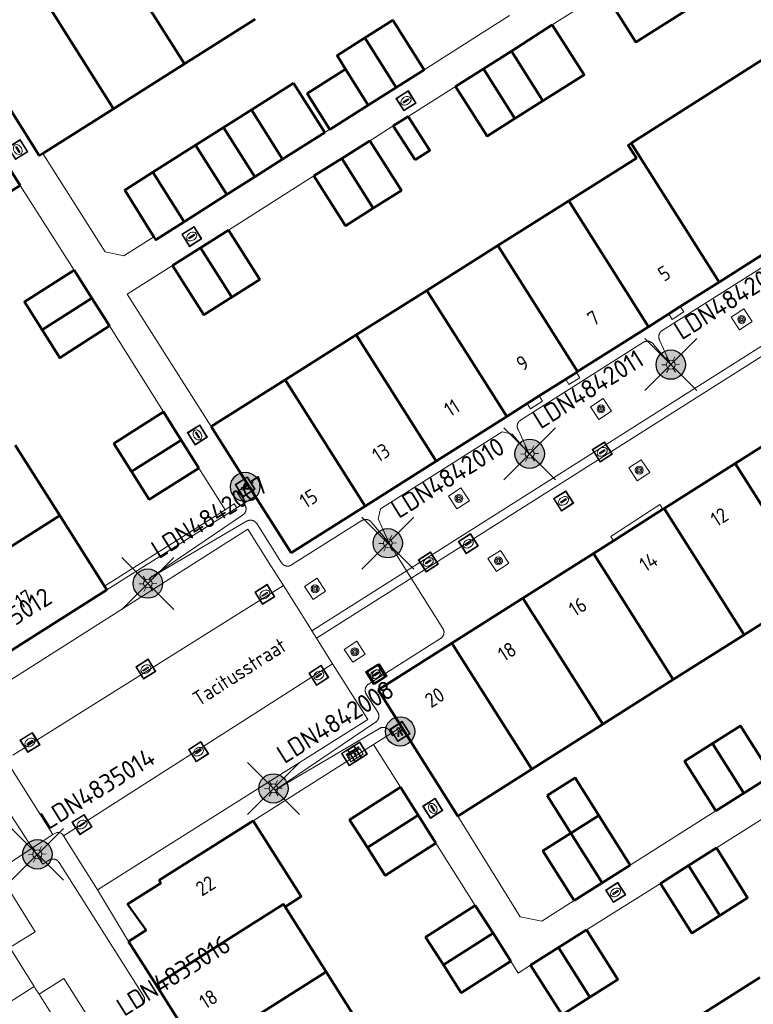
# Model space of a CAD drawing. Header units: metres. Extents: x 94279 to 96109, y 461866 to 463040.
# Tile 124 of 175: x 95315 to 95365, y 462594 to 462661. Entities that reach past the tile are written whole.
import ezdxf
from ezdxf.enums import TextEntityAlignment as Align

# ---------------------------------------------------------------- set-up
doc = ezdxf.new("R2010")
doc.units = ezdxf.units.M
doc.layers.get('0').update_dxf_attribs({"linetype": 'CONTINUOUS'})
for name, color, linetype in [('B-WE-KL-ET_LS_OV_KABEL_EIGENNET_324-G', 10, 'CONTINUOUS'), ('N-WE-ARMATUUR-PRUNUS_B_PAALTOP_4M-G', 82, 'CONTINUOUS'), ('N-WE-ARMATUUR-PRUNUS_C_OPZET_4M-G', 200, 'CONTINUOUS'), ('N-WE-LICHTMAST_VERVANGEN-G', 7, 'CONTINUOUS')]:
    doc.layers.add(name, color=color, linetype=linetype)
for name, color, linetype, lineweight in [('B-WE-OV-LICHTMAST', 252, 'CONTINUOUS', 25), ('B_BEBOUWINGSGRENS_0', 132, 'CONTINUOUS', 50), ('B_LUIFEL_1', 132, 'CONTINUOUS', 50), ('B_TUSSENMUUR_0', 132, 'CONTINUOUS', 50), ('G_GRENS_ALGEMEEN_0', 251, 'CONTINUOUS', 13), ('Q_BOOM_0', 251, 'CONTINUOUS', 13), ('Q_BRANDKRAAN_0', 251, 'CONTINUOUS', 13), ('Q_CAI-KAST_0', 251, 'CONTINUOUS', 13), ('Q_INSPECTIE_OF_RIOOLPUT_0', 251, 'CONTINUOUS', 13), ('Q_KOLK_0', 251, 'CONTINUOUS', 13), ('Q_LICHTMAST_0', 251, 'CONTINUOUS', 13), ('Q_LICHTPUNT_1', 251, 'CONTINUOUS', 13), ('Q_WATERLEIDINGPUT_0', 251, 'CONTINUOUS', 13), ('T_CULTUURGRENS_0', 251, 'CONTINUOUS', 13), ('V_WEGGRENS_0', 251, 'CONTINUOUS', 13), ('Z_GBKN_HUISNUMMER_0', 251, 'CONTINUOUS', 13), ('Z_STRAATNAAM_0', 251, 'CONTINUOUS', 13)]:
    doc.layers.add(name, color=color, linetype=linetype, lineweight=lineweight)
doc.styles.add('NLCS-ISO-M500-T25', font='NLCS-ISO.ttf', dxfattribs={"height": 1.25})
doc.styles.get("Standard").update_dxf_attribs({"font": 'isocp.shx'})

# ---------------------------------------------------------------- blocks, each defined once
blk = doc.blocks.new('Q_LICHTMAST')
for points in [[(-0.26, 0.15), (-0.52, 0.3)], [(0, 0.3), (0, 0.6)], [(0.26, 0.15), (0.52, 0.3)], [(-0.26, -0.15), (-0.52, -0.3)], [(0, -0.3), (0, -0.6)], [(0.26, -0.15), (0.52, -0.3)]]:
    blk.add_lwpolyline(points)
blk.add_circle((0, 0), 0.3)
blk = doc.blocks.new('Q_KOLK')
blk.add_lwpolyline([(-0.5, 0.5), (0.5, 0.5), (0.5, -0.5), (-0.5, -0.5)], close=True)
for points in [[(-0.442, 0.464), (0.438, 0.464, -0.414214), (0.459, 0.442), (0.459, -0.437, -0.414214), (0.438, -0.459), (-0.442, -0.459, -0.414214), (-0.463, -0.437), (-0.463, 0.442, -0.414214), (-0.442, 0.464)], [(-0.345, 0.105, 0.380426), (-0.276, -0.18)], [(-0.008, 0.266, 0.240218), (-0.345, 0.105)], [(-0.194, 0.045, 0.853344), (-0.194, -0.032)], [(0.331, 0.111, 0.240191), (-0.008, 0.266)], [(0.185, -0.032, 0.849746), (0.185, 0.045)], [(0.267, -0.176, 0.380426), (0.331, 0.111)], [(-0.276, -0.18, 0.148452), (0.012, -0.257)], [(0.012, -0.257, 0.131742), (0.267, -0.176)]]:
    blk.add_lwpolyline(points, format="xyb")
for points in [[(-0.194, 0.045), (0.185, 0.045)], [(0.185, -0.032), (-0.194, -0.032)]]:
    blk.add_lwpolyline(points)
blk = doc.blocks.new('Q_WATERLEIDINGPUT')
blk.add_lwpolyline([(-0.5, 0.5), (0.5, 0.5), (0.5, -0.5), (-0.5, -0.5)], close=True)
for points in [[(-0.442, 0.464), (0.438, 0.464, -0.414214), (0.459, 0.442), (0.459, -0.437, -0.414214), (0.438, -0.459), (-0.442, -0.459, -0.414214), (-0.463, -0.437), (-0.463, 0.442), (-0.463, 0.444), (-0.463, 0.446), (-0.463, 0.448), (-0.462, 0.45), (-0.461, 0.451), (-0.46, 0.453), (-0.459, 0.455), (-0.458, 0.456), (-0.457, 0.457), (-0.456, 0.459), (-0.454, 0.46), (-0.453, 0.461), (-0.451, 0.462), (-0.449, 0.462), (-0.447, 0.463), (-0.446, 0.463), (-0.444, 0.464), (-0.442, 0.464)], [(-0.345, 0.105, 0.380426), (-0.276, -0.18)], [(-0.008, 0.266, 0.240218), (-0.345, 0.105)], [(-0.194, 0.045, 0.853344), (-0.194, -0.032)], [(0.331, 0.111, 0.240191), (-0.008, 0.266)], [(0.185, -0.032, 0.849746), (0.185, 0.045)], [(0.267, -0.176, 0.380426), (0.331, 0.111)], [(-0.276, -0.18, 0.148452), (0.012, -0.257)], [(0.012, -0.257, 0.131742), (0.267, -0.176)]]:
    blk.add_lwpolyline(points, format="xyb")
for points in [[(-0.194, 0.045), (0.185, 0.045)], [(0.185, -0.032), (-0.194, -0.032)]]:
    blk.add_lwpolyline(points)
blk = doc.blocks.new('Q_BRANDKRAAN')
blk.add_lwpolyline([(-0.5, 0.5), (0.5, 0.5), (0.5, -0.5), (-0.5, -0.5)], close=True)
for points in [[(-0.442, 0.464), (0.438, 0.464, -0.414214), (0.459, 0.442), (0.459, -0.437, -0.414214), (0.438, -0.459), (-0.442, -0.459, -0.414214), (-0.463, -0.437), (-0.463, 0.442), (-0.463, 0.444), (-0.463, 0.446), (-0.463, 0.448), (-0.462, 0.45), (-0.461, 0.451), (-0.46, 0.453), (-0.459, 0.455), (-0.458, 0.456), (-0.457, 0.457), (-0.456, 0.459), (-0.454, 0.46), (-0.453, 0.461), (-0.451, 0.462), (-0.449, 0.462), (-0.447, 0.463), (-0.446, 0.463), (-0.444, 0.464), (-0.442, 0.464)], [(-0.345, 0.105, 0.380426), (-0.276, -0.18)], [(-0.008, 0.266, 0.240218), (-0.345, 0.105)], [(-0.194, 0.045, 0.853344), (-0.194, -0.032)], [(0.331, 0.111, 0.240191), (-0.008, 0.266)], [(0.185, -0.032, 0.849746), (0.185, 0.045)], [(0.267, -0.176, 0.380426), (0.331, 0.111)], [(-0.276, -0.18, 0.148452), (0.012, -0.257)], [(0.012, -0.257, 0.131742), (0.267, -0.176)]]:
    blk.add_lwpolyline(points, format="xyb")
for points in [[(-0.194, 0.045), (0.185, 0.045)], [(0.185, -0.032), (-0.194, -0.032)]]:
    blk.add_lwpolyline(points)
blk = doc.blocks.new('Q_INSPECTIE_OF_RIOOLPUT')
blk.add_lwpolyline([(-0.5, 0.5), (0.5, 0.5), (0.5, -0.5), (-0.5, -0.5)], close=True)
for points in [[(-0.442, 0.464), (0.438, 0.464, -0.414214), (0.459, 0.442), (0.459, -0.437, -0.414214), (0.438, -0.459), (-0.442, -0.459, -0.414214), (-0.463, -0.437), (-0.463, 0.442), (-0.463, 0.444), (-0.463, 0.446), (-0.463, 0.448), (-0.462, 0.45), (-0.461, 0.451), (-0.46, 0.453), (-0.459, 0.455), (-0.458, 0.456), (-0.457, 0.457), (-0.456, 0.459), (-0.454, 0.46), (-0.453, 0.461), (-0.451, 0.462), (-0.449, 0.462), (-0.447, 0.463), (-0.446, 0.463), (-0.444, 0.464), (-0.442, 0.464)], [(-0.345, 0.105, 0.380426), (-0.276, -0.18)], [(-0.008, 0.266, 0.240218), (-0.345, 0.105)], [(-0.194, 0.045, 0.853344), (-0.194, -0.032)], [(0.331, 0.111, 0.240191), (-0.008, 0.266)], [(0.185, -0.032, 0.849746), (0.185, 0.045)], [(0.267, -0.176, 0.380426), (0.331, 0.111)], [(-0.276, -0.18, 0.148452), (0.012, -0.257)], [(0.012, -0.257, 0.131742), (0.267, -0.176)]]:
    blk.add_lwpolyline(points, format="xyb")
for points in [[(-0.194, 0.045), (0.185, 0.045)], [(0.185, -0.032), (-0.194, -0.032)]]:
    blk.add_lwpolyline(points)
blk = doc.blocks.new('Q_LICHTPUNT')
for points in [[(-0.5, 0.5), (0.5, 0.5), (0.5, -0.5), (-0.5, -0.5)], [(-0.463, 0.464), (0.459, 0.464), (0.459, -0.459), (-0.463, -0.459)], [(-0.123, 0.08), (-0.077, 0.051), (-0.255, -0.233), (-0.301, -0.204)], [(-0.033, 0.032), (0.021, 0.032), (0.021, -0.303), (-0.033, -0.303)], [(0.075, 0.051), (0.121, 0.079), (0.293, -0.209), (0.247, -0.236)]]:
    blk.add_lwpolyline(points, close=True)
blk.add_circle((-0.002, 0.21), 0.103)
blk = doc.blocks.new('Q_BOOM')
for radius in [0.27, 0.18, 0.09]:
    blk.add_circle((0, 0), radius)
blk = doc.blocks.new('Q_CAI-KAST')
for points in [[(-0.5, 0.5), (0.5, 0.5), (0.5, -0.5), (-0.5, -0.5)], [(-0.262, 0.264), (0.25, 0.264), (0.25, 0.187), (-0.262, 0.187)], [(-0.262, 0.107), (0.25, 0.107), (0.25, -0.332), (-0.262, -0.332)]]:
    blk.add_lwpolyline(points, close=True)
blk.add_lwpolyline([(-0.442, 0.464), (0.438, 0.464, -0.414214), (0.459, 0.442), (0.459, -0.437, -0.414214), (0.438, -0.459), (-0.442, -0.459, -0.414214), (-0.463, -0.437), (-0.463, 0.442), (-0.463, 0.444), (-0.463, 0.446), (-0.463, 0.448), (-0.462, 0.45), (-0.461, 0.451), (-0.46, 0.453), (-0.459, 0.455), (-0.458, 0.456), (-0.457, 0.457), (-0.456, 0.459), (-0.454, 0.46), (-0.453, 0.461), (-0.451, 0.462), (-0.449, 0.462), (-0.447, 0.463), (-0.446, 0.463), (-0.444, 0.464), (-0.442, 0.464)], format="xyb")
blk.add_circle((-0.177, -0.034), 0.0354)
blk = doc.blocks.new('LM')
at = {"linetype": 'ByBlock'}
h = blk.add_hatch(color=256, dxfattribs=at)
h.dxf.hatch_style = 1
edge = h.paths.add_edge_path()
edge.add_arc((0, 0), 1, 0, 360)
blk.add_circle((0, 0), 1, dxfattribs=at)
blk = doc.blocks.new('ACMAP_ANN_TEMPLATE_LM')
at = {"color": 0, "style": 'NLCS-ISO-M500-T25'}
blk.add_attdef('LM-NUMMER', (1.5, 1), '', height=1.25, dxfattribs=at)

msp = doc.modelspace()

# ---------------------------------------------------------------- linework, layer by layer
at = {"layer": 'B-WE-KL-ET_LS_OV_KABEL_EIGENNET_324-G', "linetype": 'Continuous', "lineweight": 0}
for points in [[(95330.261, 462629.757), (95329.5, 462629.276), (95330.062, 462628.389), (95330.071, 462628.374), (95330.079, 462628.359), (95330.087, 462628.343), (95330.095, 462628.328), (95330.102, 462628.312), (95330.108, 462628.295), (95330.114, 462628.279), (95330.119, 462628.262), (95330.123, 462628.245), (95330.127, 462628.228), (95330.131, 462628.211), (95330.134, 462628.194), (95330.136, 462628.177), (95330.138, 462628.159), (95330.139, 462628.142), (95330.139, 462628.124), (95330.139, 462628.107), (95330.138, 462628.09), (95330.137, 462628.072), (95330.134, 462628.055), (95330.132, 462628.038), (95330.129, 462628.02), (95330.125, 462628.003), (95330.12, 462627.986), (95330.115, 462627.97), (95330.11, 462627.953), (95330.104, 462627.937), (95330.097, 462627.921), (95330.09, 462627.905), (95330.082, 462627.889), (95330.073, 462627.874), (95330.064, 462627.859), (95330.055, 462627.844), (95330.045, 462627.83), (95330.035, 462627.816), (95330.024, 462627.802), (95330.012, 462627.789), (95330.001, 462627.776), (95329.988, 462627.764), (95329.976, 462627.752), (95329.962, 462627.74), (95329.949, 462627.729), (95329.935, 462627.719), (95329.921, 462627.709), (95329.906, 462627.699), (95323.533, 462623.372), (95330.173, 462627.277), (95330.188, 462627.286), (95330.204, 462627.294), (95330.219, 462627.302), (95330.235, 462627.31), (95330.251, 462627.317), (95330.267, 462627.323), (95330.284, 462627.329), (95330.3, 462627.334), (95330.317, 462627.338), (95330.334, 462627.342), (95330.351, 462627.346), (95330.368, 462627.349), (95330.386, 462627.351), (95330.403, 462627.353), (95330.421, 462627.354), (95330.438, 462627.354), (95330.455, 462627.354), (95330.473, 462627.353), (95330.49, 462627.351), (95330.508, 462627.349), (95330.525, 462627.347), (95330.542, 462627.344), (95330.559, 462627.34), (95330.576, 462627.335), (95330.593, 462627.33), (95330.609, 462627.325), (95330.626, 462627.319), (95330.642, 462627.312), (95330.658, 462627.305), (95330.673, 462627.297), (95330.688, 462627.288), (95330.703, 462627.279), (95330.718, 462627.27), (95330.732, 462627.26), (95330.746, 462627.25), (95330.76, 462627.239), (95330.773, 462627.227), (95330.786, 462627.216), (95330.799, 462627.203), (95330.811, 462627.191), (95330.822, 462627.177), (95330.833, 462627.164), (95330.844, 462627.15), (95330.854, 462627.136), (95330.863, 462627.121), (95332.547, 462624.459), (95332.557, 462624.444), (95332.567, 462624.43), (95332.578, 462624.416), (95332.589, 462624.403), (95332.6, 462624.39), (95332.612, 462624.377), (95332.625, 462624.365), (95332.637, 462624.353), (95332.651, 462624.341), (95332.664, 462624.33), (95332.678, 462624.32), (95332.693, 462624.31), (95332.707, 462624.301), (95332.722, 462624.292), (95332.738, 462624.283), (95332.753, 462624.276), (95332.769, 462624.268), (95332.785, 462624.262), (95332.801, 462624.255), (95332.818, 462624.25), (95332.835, 462624.245), (95332.852, 462624.24), (95332.869, 462624.237), (95332.886, 462624.233), (95332.903, 462624.231), (95332.92, 462624.229), (95332.938, 462624.227), (95332.955, 462624.226), (95332.973, 462624.226), (95332.99, 462624.227), (95333.007, 462624.228), (95333.025, 462624.229), (95333.042, 462624.231), (95333.059, 462624.234), (95333.076, 462624.238), (95333.093, 462624.242), (95333.11, 462624.246), (95333.127, 462624.251), (95333.143, 462624.257), (95333.16, 462624.264), (95333.176, 462624.27), (95333.192, 462624.278), (95333.207, 462624.286), (95333.222, 462624.295), (95333.237, 462624.304), (95338.012, 462627.324), (95338.027, 462627.333), (95338.042, 462627.342), (95338.058, 462627.35), (95338.073, 462627.357), (95338.09, 462627.364), (95338.106, 462627.37), (95338.122, 462627.376), (95338.139, 462627.381), (95338.156, 462627.386), (95338.173, 462627.39), (95338.19, 462627.393), (95338.207, 462627.396), (95338.224, 462627.398), (95338.242, 462627.4), (95338.259, 462627.401), (95338.277, 462627.401), (95338.294, 462627.401), (95338.312, 462627.4), (95338.329, 462627.399), (95338.346, 462627.397), (95338.363, 462627.394), (95338.381, 462627.391), (95338.398, 462627.387), (95338.415, 462627.383), (95338.431, 462627.378), (95338.448, 462627.372), (95338.464, 462627.366), (95338.48, 462627.359), (95338.496, 462627.352), (95338.512, 462627.344), (95338.527, 462627.336), (95338.542, 462627.327), (95338.557, 462627.317), (95338.571, 462627.307), (95338.585, 462627.297), (95338.599, 462627.286), (95338.612, 462627.275), (95338.625, 462627.263), (95338.637, 462627.251), (95338.649, 462627.238), (95338.661, 462627.225), (95338.672, 462627.211), (95338.682, 462627.197), (95338.692, 462627.183), (95338.702, 462627.169), (95339.875, 462625.781), (95339.124, 462627.436), (95339.28, 462628.126), (95347.562, 462633.365), (95348.252, 462633.209), (95349.426, 462631.822), (95348.675, 462633.477), (95348.666, 462633.492), (95348.657, 462633.507), (95348.649, 462633.522), (95348.642, 462633.538), (95348.635, 462633.554), (95348.628, 462633.57), (95348.622, 462633.587), (95348.617, 462633.604), (95348.613, 462633.62), (95348.609, 462633.637), (95348.605, 462633.654), (95348.602, 462633.672), (95348.6, 462633.689), (95348.599, 462633.706), (95348.598, 462633.724), (95348.597, 462633.741), (95348.597, 462633.759), (95348.598, 462633.776), (95348.6, 462633.794), (95348.602, 462633.811), (95348.604, 462633.828), (95348.608, 462633.845), (95348.611, 462633.862), (95348.616, 462633.879), (95348.621, 462633.896), (95348.626, 462633.912), (95348.633, 462633.929), (95348.639, 462633.945), (95348.647, 462633.961), (95348.654, 462633.976), (95348.663, 462633.992), (95348.672, 462634.007), (95348.681, 462634.021), (95348.691, 462634.036), (95348.701, 462634.05), (95348.712, 462634.063), (95348.724, 462634.076), (95348.736, 462634.089), (95348.748, 462634.102), (95348.761, 462634.114), (95348.774, 462634.125), (95348.787, 462634.136), (95348.801, 462634.147), (95348.815, 462634.157), (95348.83, 462634.167), (95357.196, 462639.459), (95357.211, 462639.468), (95357.226, 462639.476), (95357.242, 462639.484), (95357.258, 462639.492), (95357.274, 462639.499), (95357.29, 462639.505), (95357.306, 462639.511), (95357.323, 462639.516), (95357.34, 462639.52), (95357.357, 462639.525), (95357.374, 462639.528), (95357.391, 462639.531), (95357.409, 462639.533), (95357.426, 462639.535), (95357.443, 462639.536), (95357.461, 462639.536), (95357.478, 462639.536), (95357.496, 462639.535), (95357.513, 462639.534), (95357.53, 462639.532), (95357.548, 462639.529), (95357.565, 462639.526), (95357.582, 462639.522), (95357.599, 462639.517), (95357.615, 462639.512), (95357.632, 462639.507), (95357.648, 462639.501), (95357.664, 462639.494), (95357.68, 462639.487), (95357.696, 462639.479), (95357.711, 462639.47), (95357.726, 462639.461), (95357.741, 462639.452), (95357.755, 462639.442), (95357.769, 462639.432), (95357.783, 462639.421), (95357.796, 462639.409), (95357.809, 462639.398), (95357.821, 462639.385), (95357.833, 462639.373), (95357.845, 462639.36), (95357.856, 462639.346), (95357.866, 462639.332), (95357.877, 462639.318), (95357.886, 462639.303), (95359.06, 462637.916), (95358.309, 462639.571), (95358.3, 462639.585), (95358.291, 462639.601), (95358.283, 462639.616), (95358.276, 462639.632), (95358.269, 462639.648), (95358.262, 462639.664), (95358.257, 462639.681), (95358.251, 462639.697), (95358.247, 462639.714), (95358.243, 462639.731), (95358.239, 462639.748), (95358.237, 462639.766), (95358.234, 462639.783), (95358.233, 462639.8), (95358.232, 462639.818), (95358.231, 462639.835), (95358.231, 462639.853), (95358.232, 462639.87), (95358.234, 462639.887), (95358.236, 462639.905), (95358.238, 462639.922), (95358.242, 462639.939), (95358.245, 462639.956), (95358.25, 462639.973), (95358.255, 462639.99), (95358.261, 462640.006), (95358.267, 462640.023), (95358.273, 462640.039), (95358.281, 462640.055), (95358.289, 462640.07), (95358.297, 462640.085), (95358.306, 462640.101), (95358.315, 462640.115), (95358.325, 462640.13), (95358.336, 462640.144), (95358.346, 462640.157), (95358.358, 462640.17), (95358.37, 462640.183), (95358.382, 462640.196), (95358.395, 462640.208), (95358.408, 462640.219), (95358.421, 462640.23), (95358.435, 462640.241), (95358.449, 462640.251), (95358.464, 462640.26), (95367.338, 462645.874)], [(95340.384, 462612.847), (95340.118, 462612.678), (95339.902, 462613.019), (95339.893, 462613.033), (95339.883, 462613.047), (95339.872, 462613.061), (95339.861, 462613.075), (95339.849, 462613.088), (95339.837, 462613.101), (95339.825, 462613.113), (95339.812, 462613.125), (95339.799, 462613.136), (95339.785, 462613.147), (95339.771, 462613.157), (95339.757, 462613.167), (95339.742, 462613.177), (95339.727, 462613.186), (95339.712, 462613.194), (95339.696, 462613.202), (95339.681, 462613.209), (95339.664, 462613.216), (95339.648, 462613.222), (95339.632, 462613.228), (95339.615, 462613.233), (95339.598, 462613.237), (95339.581, 462613.241), (95339.564, 462613.244), (95339.547, 462613.247), (95339.529, 462613.249), (95339.512, 462613.25), (95339.494, 462613.251), (95339.477, 462613.251), (95339.46, 462613.251), (95339.442, 462613.25), (95339.425, 462613.248), (95339.407, 462613.246), (95339.39, 462613.243), (95339.373, 462613.24), (95339.356, 462613.236), (95339.339, 462613.231), (95339.323, 462613.226), (95339.306, 462613.22), (95339.29, 462613.214), (95339.274, 462613.207), (95339.258, 462613.199), (95339.243, 462613.191), (95339.227, 462613.183), (95339.212, 462613.174), (95332.148, 462609.002), (95338.945, 462613.596), (95338.96, 462613.606), (95338.974, 462613.616), (95338.988, 462613.626), (95339.001, 462613.638), (95339.014, 462613.649), (95339.027, 462613.661), (95339.039, 462613.673), (95339.051, 462613.686), (95339.062, 462613.7), (95339.073, 462613.713), (95339.084, 462613.727), (95339.094, 462613.742), (95339.103, 462613.756), (95339.112, 462613.771), (95339.12, 462613.787), (95339.128, 462613.802), (95339.136, 462613.818), (95339.142, 462613.834), (95339.148, 462613.85), (95339.154, 462613.867), (95339.159, 462613.884), (95339.163, 462613.901), (95339.167, 462613.918), (95339.171, 462613.935), (95339.173, 462613.952), (95339.175, 462613.969), (95339.177, 462613.987), (95339.177, 462614.004), (95339.178, 462614.022), (95339.177, 462614.039), (95339.176, 462614.056), (95339.175, 462614.074), (95339.172, 462614.091), (95339.17, 462614.108), (95339.166, 462614.126), (95339.162, 462614.142), (95339.158, 462614.159), (95339.152, 462614.176), (95339.147, 462614.192), (95339.14, 462614.209), (95339.133, 462614.225), (95339.126, 462614.241), (95339.118, 462614.256), (95339.109, 462614.271), (95339.1, 462614.286), (95338.325, 462615.511), (95338.316, 462615.526), (95338.307, 462615.541), (95338.299, 462615.557), (95338.292, 462615.573), (95338.285, 462615.589), (95338.279, 462615.605), (95338.273, 462615.621), (95338.268, 462615.638), (95338.263, 462615.655), (95338.259, 462615.672), (95338.256, 462615.689), (95338.253, 462615.706), (95338.251, 462615.724), (95338.249, 462615.741), (95338.248, 462615.758), (95338.248, 462615.776), (95338.248, 462615.793), (95338.249, 462615.811), (95338.25, 462615.828), (95338.252, 462615.845), (95338.255, 462615.863), (95338.258, 462615.88), (95338.262, 462615.897), (95338.266, 462615.914), (95338.271, 462615.931), (95338.277, 462615.947), (95338.283, 462615.963), (95338.29, 462615.98), (95338.297, 462615.995), (95338.305, 462616.011), (95338.313, 462616.026), (95338.322, 462616.041), (95338.331, 462616.056), (95338.341, 462616.07), (95338.352, 462616.084), (95338.363, 462616.098), (95338.374, 462616.111), (95338.386, 462616.124), (95338.398, 462616.136), (95338.411, 462616.148), (95338.424, 462616.16), (95338.438, 462616.171), (95338.451, 462616.182), (95338.466, 462616.192), (95338.48, 462616.201), (95343.382, 462619.301), (95343.397, 462619.311), (95343.411, 462619.321), (95343.425, 462619.332), (95343.438, 462619.343), (95343.451, 462619.354), (95343.464, 462619.366), (95343.476, 462619.379), (95343.488, 462619.391), (95343.5, 462619.405), (95343.511, 462619.418), (95343.521, 462619.432), (95343.531, 462619.447), (95343.54, 462619.461), (95343.549, 462619.476), (95343.558, 462619.492), (95343.565, 462619.507), (95343.573, 462619.523), (95343.579, 462619.539), (95343.586, 462619.556), (95343.591, 462619.572), (95343.596, 462619.589), (95343.601, 462619.606), (95343.604, 462619.623), (95343.608, 462619.64), (95343.61, 462619.657), (95343.612, 462619.674), (95343.614, 462619.692), (95343.615, 462619.709), (95343.615, 462619.727), (95343.614, 462619.744), (95343.613, 462619.762), (95343.612, 462619.779), (95343.61, 462619.796), (95343.607, 462619.813), (95343.603, 462619.831), (95343.599, 462619.848), (95343.595, 462619.864), (95343.59, 462619.881), (95343.584, 462619.898), (95343.577, 462619.914), (95343.57, 462619.93), (95343.563, 462619.946), (95343.555, 462619.961), (95343.546, 462619.976), (95343.537, 462619.991), (95339.875, 462625.781)], [(95308.827, 462615.381), (95316.297, 462603.945), (95316.72, 462604.212), (95316.734, 462604.221), (95316.75, 462604.23), (95316.765, 462604.238), (95316.781, 462604.245), (95316.797, 462604.252), (95316.813, 462604.258), (95316.83, 462604.264), (95316.846, 462604.269), (95316.863, 462604.274), (95316.88, 462604.278), (95316.897, 462604.281), (95316.914, 462604.284), (95316.932, 462604.287), (95316.949, 462604.288), (95316.967, 462604.289), (95316.984, 462604.29), (95317.001, 462604.289), (95317.019, 462604.289), (95317.036, 462604.287), (95317.054, 462604.285), (95317.071, 462604.282), (95317.088, 462604.279), (95317.105, 462604.275), (95317.122, 462604.271), (95317.139, 462604.266), (95317.155, 462604.26), (95317.172, 462604.254), (95317.188, 462604.247), (95317.204, 462604.24), (95317.219, 462604.232), (95317.234, 462604.224), (95317.249, 462604.215), (95317.264, 462604.206), (95317.278, 462604.196), (95317.292, 462604.185), (95317.306, 462604.174), (95317.319, 462604.163), (95317.332, 462604.151), (95317.345, 462604.139), (95317.357, 462604.126), (95317.368, 462604.113), (95317.379, 462604.1), (95317.39, 462604.086), (95317.4, 462604.071), (95317.409, 462604.057), (95323.156, 462594.972), (95323.165, 462594.957), (95323.174, 462594.942), (95323.182, 462594.926), (95323.189, 462594.91), (95323.196, 462594.894), (95323.202, 462594.878), (95323.208, 462594.862), (95323.213, 462594.845), (95323.218, 462594.828), (95323.222, 462594.811), (95323.225, 462594.794), (95323.228, 462594.777), (95323.23, 462594.759), (95323.232, 462594.742), (95323.233, 462594.725), (95323.233, 462594.707), (95323.233, 462594.69), (95323.232, 462594.672), (95323.231, 462594.655), (95323.229, 462594.638), (95323.226, 462594.62), (95323.223, 462594.603), (95323.219, 462594.586), (95323.215, 462594.569), (95323.21, 462594.553), (95323.204, 462594.536), (95323.198, 462594.52), (95323.191, 462594.504), (95323.184, 462594.488), (95323.176, 462594.472), (95323.168, 462594.457), (95323.159, 462594.442), (95323.15, 462594.427), (95323.14, 462594.413), (95323.129, 462594.399)]]:
    msp.add_lwpolyline(points, dxfattribs=at)
at = {"layer": 'B_BEBOUWINGSGRENS_0'}
for p, q in [((95325.95, 462658.417), (95330.751, 462661.453)), ((95350.984, 462661.06), (95348.207, 462659.281)), ((95366.974, 462659.778), (95356.355, 462653.005)), ((95348.207, 462659.281), (95346.297, 462658.08)), ((95321.12, 462655.362), (95325.95, 462658.417)), ((95336.917, 462658.047), (95338.458, 462655.6)), ((95340.363, 462656.801), (95342.267, 462658.002)), ((95346.297, 462658.08), (95344.387, 462656.879)), ((95338.458, 462655.6), (95340.363, 462656.801)), ((95348.443, 462654.687), (95350.351, 462655.894)), ((95316.304, 462652.317), (95321.12, 462655.362)), ((95330.5, 462655.289), (95328.595, 462654.084)), ((95332.624, 462651.925), (95330.5, 462655.289)), ((95328.595, 462654.084), (95326.697, 462652.883)), ((95338.558, 462653.174), (95336.651, 462651.978)), ((95326.697, 462652.883), (95328.825, 462649.509)), ((95314.769, 462650.142), (95313.554, 462652.057)), ((95330.725, 462650.717), (95332.624, 462651.925)), ((95336.651, 462651.978), (95334.744, 462650.781)), ((95325.919, 462647.658), (95323.785, 462651.033)), ((95328.825, 462649.509), (95330.725, 462650.717)), ((95362.34, 462643.56), (95372.98, 462650.295)), ((95352.113, 462649.087), (95347.279, 462646.038)), ((95328.945, 462647.098), (95327.037, 462645.897)), ((95327.037, 462645.897), (95325.128, 462644.696)), ((95347.279, 462646.038), (95342.445, 462642.989)), ((95319.636, 462642.473), (95318.434, 462644.373)), ((95359.701, 462641.889), (95362.34, 462643.56)), ((95342.445, 462642.989), (95337.641, 462639.959)), ((95320.838, 462640.573), (95319.636, 462642.473)), ((95358.911, 462641.389), (95359.701, 462641.889)), ((95357.538, 462640.52), (95358.911, 462641.389)), ((95352.71, 462637.464), (95357.538, 462640.52)), ((95337.641, 462639.959), (95332.807, 462636.91)), ((95332.807, 462636.91), (95327.764, 462633.729)), ((95350.094, 462635.808), (95351.898, 462636.95)), ((95351.898, 462636.95), (95352.63, 462637.413)), ((95352.63, 462637.413), (95352.71, 462637.464)), ((95349.281, 462635.293), (95350.094, 462635.808)), ((95347.881, 462634.407), (95349.281, 462635.293)), ((95325.715, 462632.809), (95324.515, 462634.721)), ((95343.081, 462631.368), (95347.881, 462634.407)), ((95368.235, 462634.249), (95363.437, 462631.209)), ((95327.764, 462633.729), (95330.769, 462628.985)), ((95317.464, 462627.663), (95314.426, 462632.462)), ((95326.915, 462630.896), (95325.715, 462632.809)), ((95338.251, 462628.311), (95343.081, 462631.368)), ((95363.437, 462631.209), (95358.609, 462628.15)), ((95330.769, 462628.985), (95333.215, 462625.123)), ((95333.215, 462625.123), (95338.251, 462628.311)), ((95358.609, 462628.15), (95358.52, 462628.094)), ((95320.497, 462622.871), (95317.464, 462627.663)), ((95358.52, 462628.094), (95355.146, 462625.956)), ((95355.146, 462625.956), (95353.781, 462625.091)), ((95353.781, 462625.091), (95348.983, 462622.051)), ((95320.666, 462622.604), (95320.497, 462622.871)), ((95312.036, 462617.15), (95320.666, 462622.604)), ((95364.049, 462619.56), (95368.878, 462622.618)), ((95348.983, 462622.051), (95344.155, 462618.992)), ((95359.221, 462616.502), (95364.049, 462619.56)), ((95344.155, 462618.992), (95339.124, 462615.804)), ((95354.422, 462613.463), (95359.221, 462616.502)), ((95339.124, 462615.804), (95340.714, 462613.283)), ((95349.594, 462610.405), (95354.422, 462613.463)), ((95340.714, 462613.283), (95344.547, 462607.209)), ((95344.547, 462607.209), (95349.594, 462610.405)), ((95364.027, 462608.771), (95365.937, 462609.974)), ((95341.852, 462607.27), (95340.648, 462609.171)), ((95362.118, 462607.568), (95364.027, 462608.771)), ((95343.055, 462605.369), (95341.852, 462607.27)), ((95354.155, 462607.252), (95352.252, 462606.051)), ((95356.289, 462603.869), (95354.155, 462607.252)), ((95362.164, 462605.048), (95360.254, 462603.841)), ((95354.382, 462602.665), (95356.289, 462603.869)), ((95360.254, 462603.841), (95358.343, 462602.633)), ((95352.474, 462601.461), (95354.382, 462602.665)), ((95335.592, 462596.618), (95332.794, 462601.046)), ((95346.951, 462599.232), (95345.74, 462601.128)), ((95353.32, 462599.473), (95351.415, 462598.266)), ((95322.143, 462598.682), (95324.012, 462595.724)), ((95348.161, 462597.335), (95346.951, 462599.232)), ((95351.415, 462598.266), (95349.509, 462597.058)), ((95338.797, 462591.546), (95335.592, 462596.618)), ((95365.103, 462596.22), (95359.78, 462592.85)), ((95324.012, 462595.724), (95326.917, 462591.127))]:
    msp.add_line(p, q, dxfattribs=at)
for points in [[(95354.513, 462663.321), (95356.672, 462659.893), (95360.475, 462662.298), (95358.321, 462665.737)], [(95342.267, 462658.002), (95340.134, 462661.383), (95338.232, 462660.18)], [(95350.351, 462655.894), (95353.162, 462657.659), (95350.984, 462661.06)], [(95338.232, 462660.18), (95336.331, 462658.977), (95336.917, 462658.047)], [(95312.373, 462658), (95316.062, 462652.164), (95316.304, 462652.317)], [(95344.387, 462656.879), (95346.548, 462653.489), (95348.443, 462654.687)], [(95338.796, 462648.586), (95340.716, 462649.8), (95338.558, 462653.174)], [(95356.355, 462653.005), (95356.146, 462652.872), (95356.71, 462651.986), (95352.113, 462649.087)], [(95323.785, 462651.033), (95321.877, 462649.826), (95323.863, 462646.645)], [(95334.744, 462650.781), (95336.913, 462647.395), (95338.796, 462648.586)], [(95310.172, 462649.926), (95311.363, 462648.036), (95314.769, 462650.142)], [(95323.863, 462646.645), (95323.995, 462646.432), (95325.919, 462647.658)], [(95329.167, 462642.527), (95331.067, 462643.729), (95328.945, 462647.098)], [(95318.434, 462644.373), (95315.052, 462642.204), (95316.255, 462640.303)], [(95325.128, 462644.696), (95327.267, 462641.325), (95329.167, 462642.527)], [(95316.255, 462640.303), (95317.457, 462638.401), (95320.838, 462640.573)], [(95324.515, 462634.721), (95321.146, 462632.57), (95322.349, 462630.669)], [(95322.349, 462630.669), (95323.551, 462628.767), (95326.915, 462630.896)], [(95365.937, 462609.974), (95363.805, 462613.359), (95361.901, 462612.16)], [(95361.901, 462612.16), (95359.996, 462610.96), (95362.118, 462607.568)], [(95340.648, 462609.171), (95337.187, 462606.968), (95338.395, 462605.07)], [(95330.63, 462606.896), (95324.233, 462602.847), (95324.338, 462602.657), (95322.074, 462601.207), (95323.33, 462599.444), (95322.143, 462598.682)], [(95332.794, 462601.046), (95333.892, 462601.742), (95330.63, 462606.896)], [(95352.252, 462606.051), (95350.348, 462604.85), (95352.474, 462601.461)], [(95338.395, 462605.07), (95339.604, 462603.171), (95343.055, 462605.369)], [(95362.383, 462600.454), (95364.285, 462601.656), (95362.164, 462605.048)], [(95358.343, 462602.633), (95360.481, 462599.251), (95362.383, 462600.454)], [(95345.74, 462601.128), (95342.364, 462598.98), (95343.573, 462597.082)], [(95353.551, 462594.884), (95355.452, 462596.088), (95353.32, 462599.473)], [(95343.573, 462597.082), (95344.781, 462595.183), (95348.161, 462597.335)], [(95349.509, 462597.058), (95351.65, 462593.679), (95353.551, 462594.884)]]:
    msp.add_lwpolyline(points, dxfattribs=at)
at = {"layer": 'B_LUIFEL_1'}
for p, q in [((95336.917, 462658.047), (95336.917, 462658.047)), ((95338.458, 462655.6), (95336.917, 462658.047)), ((95333.375, 462657.104), (95330.5, 462655.289)), ((95341.174, 462654.837), (95340.162, 462654.193)), ((95340.162, 462654.193), (95341.646, 462651.873)), ((95326.697, 462652.883), (95323.785, 462651.033)), ((95325.919, 462647.658), (95328.825, 462649.509)), ((95350.637, 462608.61), (95352.252, 462606.051))]:
    msp.add_line(p, q, dxfattribs=at)
for points in [[(95336.917, 462658.047), (95334.301, 462656.398), (95335.841, 462653.952), (95338.458, 462655.6)], [(95332.624, 462651.925), (95335.499, 462653.74), (95333.375, 462657.104)], [(95341.646, 462651.873), (95342.656, 462652.52), (95341.174, 462654.837)], [(95354.155, 462607.252), (95352.54, 462609.811), (95350.637, 462608.61)]]:
    msp.add_lwpolyline(points, dxfattribs=at)
at = {"layer": 'B_TUSSENMUUR_0'}
for p, q in [((95340.363, 462656.801), (95338.232, 462660.18)), ((95350.351, 462655.894), (95348.207, 462659.281)), ((95348.443, 462654.687), (95346.297, 462658.08)), ((95330.725, 462650.717), (95328.595, 462654.084)), ((95362.34, 462643.56), (95356.355, 462653.005)), ((95338.796, 462648.586), (95336.651, 462651.978)), ((95357.538, 462640.52), (95352.113, 462649.087)), ((95329.167, 462642.527), (95327.037, 462645.897)), ((95352.71, 462637.464), (95347.279, 462646.038)), ((95342.445, 462642.989), (95347.881, 462634.407)), ((95319.636, 462642.473), (95316.255, 462640.303)), ((95343.081, 462631.368), (95337.641, 462639.959)), ((95322.349, 462630.669), (95325.715, 462632.809)), ((95354.422, 462613.463), (95348.983, 462622.051)), ((95364.027, 462608.771), (95361.901, 462612.16)), ((95341.852, 462607.27), (95338.395, 462605.07)), ((95354.382, 462602.665), (95352.252, 462606.051)), ((95360.254, 462603.841), (95362.383, 462600.454)), ((95343.573, 462597.082), (95346.951, 462599.232)), ((95351.415, 462598.266), (95353.551, 462594.884)), ((95326.917, 462591.127), (95335.592, 462596.618))]:
    msp.add_line(p, q, dxfattribs=at)
for points in [[(95325.95, 462658.417), (95321.836, 462664.913), (95320.498, 462667.025)], [(95321.12, 462655.362), (95317.007, 462661.856), (95315.669, 462663.968)], [(95338.251, 462628.311), (95336.914, 462630.423), (95332.807, 462636.91)], [(95363.437, 462631.209), (95364.775, 462629.097), (95368.878, 462622.618)], [(95364.049, 462619.56), (95359.946, 462626.038), (95358.609, 462628.15)], [(95308.838, 462622.213), (95310.951, 462623.548), (95317.464, 462627.663)], [(95359.221, 462616.502), (95355.118, 462622.979), (95353.781, 462625.091)], [(95344.155, 462618.992), (95345.493, 462616.88), (95349.594, 462610.405)], [(95324.012, 462595.724), (95332.687, 462601.216), (95332.794, 462601.046)]]:
    msp.add_lwpolyline(points, dxfattribs=at)
at = {"layer": 'G_GRENS_ALGEMEEN_0'}
msp.add_line((95328.707, 462628.064), (95320.497, 462622.871), dxfattribs=at)
at = {"layer": 'N-WE-LICHTMAST_VERVANGEN-G', "flags": 128}
for points in [[(95357.282, 462636.172), (95360.818, 462639.708)], [(95360.818, 462636.172), (95357.282, 462639.708)], [(95347.676, 462630.106), (95351.212, 462633.642)], [(95351.212, 462630.106), (95347.676, 462633.642)], [(95338.017, 462624.016), (95341.553, 462627.552)], [(95341.553, 462624.016), (95338.017, 462627.552)], [(95321.685, 462621.272), (95325.221, 462624.808)], [(95325.221, 462621.272), (95321.685, 462624.808)], [(95330.232, 462607.329), (95333.768, 462610.865)], [(95333.768, 462607.329), (95330.232, 462610.865)], [(95314.164, 462602.842), (95317.7, 462606.378)], [(95317.7, 462602.842), (95314.164, 462606.378)]]:
    msp.add_lwpolyline(points, dxfattribs=at)
at = {"layer": 'T_CULTUURGRENS_0'}
for p, q in [((95364.016, 462641.734), (95363.165, 462641.173)), ((95354.44, 462635.639), (95353.589, 462635.078)), ((95357.042, 462631.47), (95356.191, 462630.909)), ((95344.765, 462629.548), (95343.914, 462628.987)), ((95347.454, 462625.296), (95346.603, 462624.735)), ((95334.975, 462623.395), (95334.124, 462622.834)), ((95337.677, 462619.113), (95336.826, 462618.552))]:
    msp.add_line(p, q, dxfattribs=at)
for points in [[(95363.165, 462641.173), (95363.738, 462640.304), (95364.589, 462640.865), (95364.016, 462641.734)], [(95353.589, 462635.078), (95354.162, 462634.209), (95355.013, 462634.77), (95354.44, 462635.639)], [(95356.191, 462630.909), (95356.764, 462630.04), (95357.615, 462630.601), (95357.042, 462631.47)], [(95343.914, 462628.987), (95344.487, 462628.118), (95345.338, 462628.679), (95344.765, 462629.548)], [(95346.603, 462624.735), (95347.176, 462623.866), (95348.027, 462624.427), (95347.454, 462625.296)], [(95334.124, 462622.834), (95334.697, 462621.965), (95335.548, 462622.526), (95334.975, 462623.395)], [(95336.826, 462618.552), (95337.399, 462617.683), (95338.25, 462618.244), (95337.677, 462619.113)]]:
    msp.add_lwpolyline(points, dxfattribs=at)
at = {"layer": 'V_WEGGRENS_0'}
for p, q in [((95354.513, 462663.321), (95350.984, 462661.06)), ((95342.267, 462658.002), (95348.076, 462661.698)), ((95344.387, 462656.879), (95341.174, 462654.837)), ((95332.624, 462651.925), (95338.458, 462655.6)), ((95340.162, 462654.193), (95338.558, 462653.174)), ((95334.624, 462619.813), (95387.796, 462653.487)), ((95388.197, 462653.052), (95334.933, 462619.322)), ((95334.744, 462650.781), (95328.945, 462647.098)), ((95318.434, 462644.373), (95314.769, 462650.142)), ((95324.515, 462634.721), (95320.838, 462640.573)), ((95328.707, 462628.064), (95326.915, 462630.896)), ((95330.769, 462628.985), (95329.502, 462628.183)), ((95320.666, 462622.604), (95329.502, 462628.183)), ((95332.68, 462622.898), (95331.835, 462624.238)), ((95332.68, 462622.898), (95314.257, 462611.356)), ((95334.449, 462620.09), (95332.68, 462622.898)), ((95334.624, 462619.813), (95334.449, 462620.09)), ((95334.933, 462619.322), (95334.624, 462619.813)), ((95336.028, 462617.584), (95334.933, 462619.322)), ((95336.028, 462617.584), (95317.72, 462605.865)), ((95337.717, 462614.905), (95336.028, 462617.584)), ((95340.714, 462613.283), (95338.81, 462612.075)), ((95338.81, 462612.075), (95330.63, 462606.896)), ((95340.648, 462609.171), (95338.81, 462612.075)), ((95313.982, 462610.727), (95316.992, 462605.952)), ((95369.004, 462609.393), (95362.164, 462605.048)), ((95356.289, 462603.869), (95362.118, 462607.568)), ((95316.992, 462605.952), (95313.188, 462603.463)), ((95320.013, 462602.197), (95317.72, 462605.865)), ((95345.74, 462601.128), (95343.055, 462605.369)), ((95322.143, 462598.682), (95320.013, 462602.197)), ((95358.343, 462602.633), (95353.32, 462599.473)), ((95314.065, 462598.257), (95315.71, 462595.623)), ((95315.71, 462595.623), (95310.615, 462592.382)), ((95315.71, 462595.623), (95315.814, 462595.457)), ((95315.814, 462595.457), (95316.046, 462595.089)), ((95316.046, 462595.089), (95325.055, 462580.868))]:
    msp.add_line(p, q, dxfattribs=at)
for points in [[(95316.304, 462652.317), (95320.541, 462645.627), (95321.807, 462645.343), (95323.863, 462646.645)], [(95325.128, 462644.696), (95322.051, 462642.747), (95327.764, 462633.729)], [(95358.911, 462641.389), (95359.153, 462641.006), (95359.932, 462641.524), (95359.701, 462641.889)], [(95351.898, 462636.95), (95352.121, 462636.598), (95352.858, 462637.052), (95352.63, 462637.413)], [(95349.281, 462635.293), (95349.509, 462634.932), (95350.318, 462635.453), (95350.094, 462635.808)], [(95329.502, 462628.183), (95329.328, 462628.457), (95328.707, 462628.064)], [(95358.52, 462628.094), (95358.307, 462628.43), (95354.969, 462626.235), (95355.146, 462625.956)], [(95331.835, 462624.238), (95330.264, 462626.731), (95312.929, 462615.736)], [(95337.717, 462614.905), (95338.426, 462613.779), (95320.013, 462602.197)], [(95344.547, 462607.209), (95348.803, 462600.354), (95350.279, 462600.049), (95352.474, 462601.461)], [(95317.72, 462605.865), (95317.635, 462605.975), (95317.52, 462606.053), (95317.387, 462606.091), (95317.248, 462606.084), (95317.118, 462606.035), (95316.992, 462605.952)], [(95314.065, 462598.257), (95315.777, 462599.326), (95313.188, 462603.463)], [(95349.509, 462597.058), (95348.659, 462596.524), (95348.161, 462597.335)], [(95316.046, 462595.089), (95317.724, 462596.152), (95326.501, 462582.306)]]:
    msp.add_lwpolyline(points, dxfattribs=at)

# ---------------------------------------------------------------- block references
at = {"rotation": 31.92}
for p, values in [((95359.05, 462637.94), {'LM-NUMMER': 'LDN4842012'}), ((95349.444, 462631.874), {'LM-NUMMER': 'LDN4842011'}), ((95339.785, 462625.784), {'LM-NUMMER': 'LDN4842010'}), ((95323.453, 462623.04), {'LM-NUMMER': 'LDN4842007'}), ((95308.967, 462615.568), {'LM-NUMMER': 'LDN4835012'}), ((95332, 462609.097), {'LM-NUMMER': 'LDN4842008'}), ((95315.932, 462604.61), {'LM-NUMMER': 'LDN4835014'}), ((95321.092, 462591.901), {'LM-NUMMER': 'LDN4835016'})]:
    msp.add_blockref('ACMAP_ANN_TEMPLATE_LM', p, dxfattribs=at).add_auto_attribs(values)
at = {"layer": 'B-WE-OV-LICHTMAST'}
for p in [(95330.079, 462629.617), (95340.622, 462612.973)]:
    msp.add_blockref('LM', p, dxfattribs=at)
at = {"layer": 'N-WE-ARMATUUR-PRUNUS_B_PAALTOP_4M-G'}
msp.add_blockref('LM', (95315.932, 462604.61), dxfattribs=at)
at = {"layer": 'N-WE-ARMATUUR-PRUNUS_C_OPZET_4M-G'}
for p in [(95359.05, 462637.94), (95349.444, 462631.874), (95339.785, 462625.784), (95323.453, 462623.04), (95332, 462609.097)]:
    msp.add_blockref('LM', p, dxfattribs=at)
at = {"layer": 'Q_BOOM_0'}
for p, rotation in [((95363.877, 462641.019), 123.4000034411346), ((95354.301, 462634.924), 123.4000034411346), ((95356.903, 462630.755), 123.4000034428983), ((95344.626, 462628.833), 123.4000034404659), ((95347.315, 462624.581), 123.4000034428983), ((95334.836, 462622.68), 123.4000034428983), ((95337.538, 462618.398), 123.4000034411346)]:
    msp.add_blockref('Q_BOOM', p, dxfattribs=dict(at, rotation=rotation))
at = {"layer": 'Q_BRANDKRAAN_0', "rotation": 32.36125937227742}
msp.add_blockref('Q_BRANDKRAAN', (95339.059, 462616.886), dxfattribs=at)
at = {"layer": 'Q_CAI-KAST_0', "rotation": 32.33911080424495}
for p in [(95337.725, 462611.576), (95337.319, 462611.328)]:
    msp.add_blockref('Q_CAI-KAST', p, dxfattribs=at)
at = {"layer": 'Q_INSPECTIE_OF_RIOOLPUT_0', "rotation": 32.34447479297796}
for p in [(95351.756, 462628.664), (95345.273, 462625.754)]:
    msp.add_blockref('Q_INSPECTIE_OF_RIOOLPUT', p, dxfattribs=at)
at = {"layer": 'Q_KOLK_0'}
for p, rotation in [((95341.032, 462655.898), 32.43771771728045), ((95314.602, 462652.583), 122.2974323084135), ((95326.444, 462646.656), 32.17503229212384), ((95326.829, 462633.158), 122.3546982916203), ((95354.39, 462632.002), 32.3462129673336), ((95342.547, 462624.509), 32.3462129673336), ((95331.416, 462622.302), 32.06712251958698), ((95323.317, 462617.22), 32.06712251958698), ((95335.093, 462616.787), 32.62341679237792), ((95315.432, 462612.221), 32.06712251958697), ((95326.904, 462611.596), 32.62341679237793), ((95342.848, 462607.741), 122.3266444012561), ((95318.976, 462606.638), 32.62341679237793), ((95355.297, 462602.014), 32.26660017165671)]:
    msp.add_blockref('Q_KOLK', p, dxfattribs=dict(at, rotation=rotation))
at = {"layer": 'Q_LICHTMAST_0'}
for p, rotation in [((95359.05, 462637.94), 32.3462129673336), ((95349.444, 462631.874), 32.3462129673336), ((95339.785, 462625.784), 32.3462129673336), ((95323.453, 462623.04), 32.38556443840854), ((95332, 462609.097), 32.17039004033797), ((95315.932, 462604.61), 33.19717517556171)]:
    msp.add_blockref('Q_LICHTMAST', p, dxfattribs=dict(at, rotation=rotation))
at = {"layer": 'Q_LICHTPUNT_1'}
for p, rotation in [((95330.079, 462629.617), 122.351465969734), ((95340.622, 462612.973), 32.39323889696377)]:
    msp.add_blockref('Q_LICHTPUNT', p, dxfattribs=dict(at, rotation=rotation))
at = {"layer": 'Q_WATERLEIDINGPUT_0', "rotation": 32.36125937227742}
msp.add_blockref('Q_WATERLEIDINGPUT', (95338.952, 462616.866), dxfattribs=at)

# ---------------------------------------------------------------- texts
at = {"layer": 'Z_GBKN_HUISNUMMER_0'}
for s, rotation, p in [('5', 32.3, (95358.602, 462644.152)), ('7', 32.3, (95353.787, 462641.104)), ('9', 32.3, (95348.958, 462638.048)), ('11', 32.3, (95344.144, 462635)), ('13', 32.3, (95339.329, 462631.952)), ('15', 32.3, (95334.396, 462628.829)), ('12', 32.4, (95362.361, 462627.568)), ('14', 32.4, (95357.533, 462624.509)), ('17', 32.3, (95315.015, 462621.99)), ('16', 32.4, (95352.72, 462621.459)), ('18', 32.4, (95347.907, 462618.41)), ('20', 32.4, (95342.978, 462615.286)), ('22', 32.3, (95327.378, 462602.471)), ('18', 32.3, (95327.578, 462594.761))]:
    msp.add_text(s, height=1, rotation=rotation, dxfattribs=at).set_placement(p, align=Align.MIDDLE)
at = {"layer": 'Z_STRAATNAAM_0', "linetype": 'Continuous'}
msp.add_text('Tacitusstraat', height=1, rotation=32.75256, dxfattribs=at).set_placement((95329.692, 462617.03), align=Align.MIDDLE)

doc.saveas('drawing.dxf')
